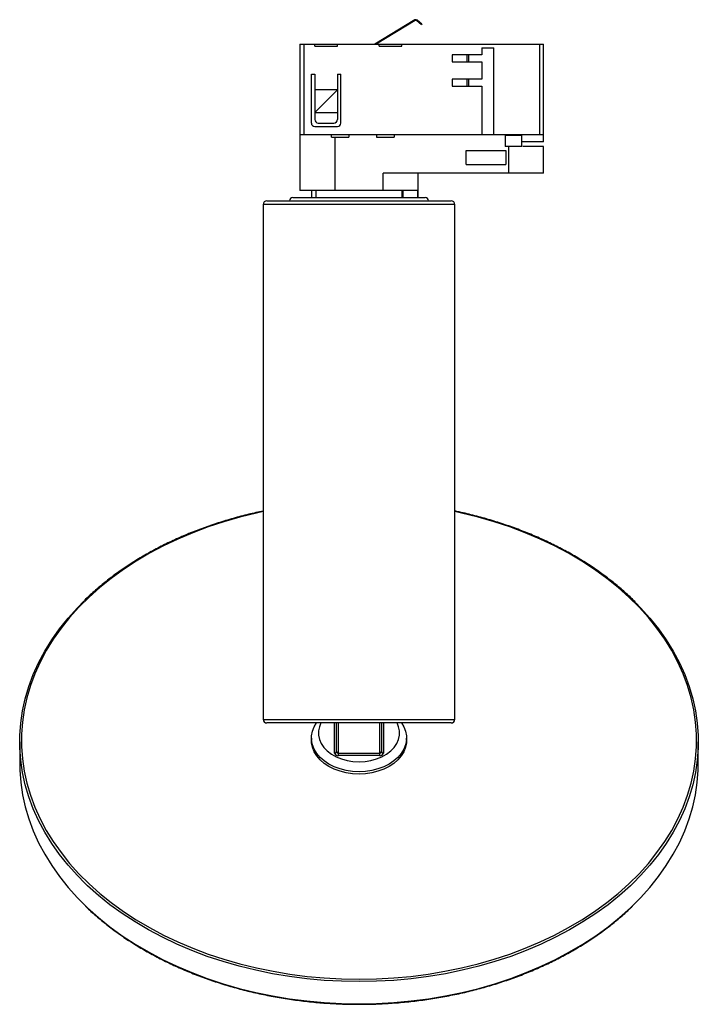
# Paper-space layout '_Posterior' of a CAD drawing. Header units: millimetres. Extents: x -97 to 97, y -81 to 202.
import ezdxf

# ---------------------------------------------------------------- set-up
doc = ezdxf.new("R2010")
doc.units = ezdxf.units.MM

psp = doc.layouts.new('_Posterior')

# ---------------------------------------------------------------- linework, layer by layer
at = {"color": 7, "linetype": 'Continuous', "lineweight": 25}
for p, q in [((16.05, 201.99), (4.52, 195)), ((16.16, 201.82), (4.91, 195)), ((17.93, 200.62), (16.63, 201.78)), ((18.07, 200.77), (16.76, 201.93)), ((18.07, 200.77), (17.93, 200.62)), ((-16.97, 195), (-16.97, 169)), ((-16.97, 195), (53, 195)), ((-15.81, 195), (-15.81, 169)), ((-12.69, 194.5), (-12.69, 195)), ((-12.69, 194.5), (-6.19, 194.5)), ((-6.19, 194.5), (-6.19, 195)), ((5.81, 194.5), (5.81, 195)), ((5.81, 194.5), (12.31, 194.5)), ((12.31, 194.5), (12.31, 195)), ((35.25, 194), (38.75, 194)), ((35.25, 194), (35.25, 192)), ((38.75, 169), (38.75, 194)), ((51.83, 195), (51.83, 169)), ((53, 167), (53, 195)), ((35.25, 192), (26.75, 192)), ((26.75, 192), (26.75, 190)), ((26.75, 190), (35.25, 190)), ((31.08, 190), (31.08, 192)), ((31.5, 192), (31.5, 190)), ((35.25, 190), (35.25, 185)), ((-13.69, 172.39), (-13.69, 186.39)), ((-13.69, 186.39), (-12.69, 186.39)), ((-12.69, 186.39), (-12.69, 173.39)), ((-6.19, 186.39), (-6.19, 173.39)), ((-6.19, 186.39), (-5.19, 186.39)), ((-5.19, 172.39), (-5.19, 186.39)), ((35.25, 185), (26.75, 185)), ((26.75, 185), (26.75, 183)), ((31.08, 183), (31.08, 185)), ((31.5, 185), (31.5, 183)), ((-6.19, 181.93), (-12.69, 175.43)), ((-6.19, 181.93), (-12.69, 181.93)), ((26.75, 183), (35.25, 183)), ((35.25, 183), (35.25, 169)), ((-12.69, 175.43), (-6.19, 175.43)), ((-12.69, 171.39), (-6.19, 171.39)), ((-11.69, 172.39), (-7.19, 172.39)), ((-17, 169), (-17, 153)), ((53, 169), (-17, 169)), ((-7.93, 168.32), (-7.93, 169)), ((-7.93, 168.32), (-2.93, 168.32)), ((-6.98, 168.32), (-6.98, 153)), ((-2.93, 169), (-2.93, 168.32)), ((5.07, 169), (5.07, 168.32)), ((5.07, 168.32), (10.07, 168.32)), ((10.07, 169), (10.07, 168.32)), ((41.99, 168.8), (41.99, 165.62)), ((42.98, 169), (42.98, 168.8)), ((46.8, 165.62), (46.8, 168.8)), ((53, 167), (46.8, 167)), ((30.84, 160.5), (30.84, 164.5)), ((30.84, 164.5), (42.16, 164.5)), ((42.16, 164.5), (42.16, 160.5)), ((42.98, 165.62), (42.98, 158)), ((53, 165.62), (47.09, 165.62)), ((53, 158), (53, 165.62)), ((30.84, 160.5), (42.16, 160.5)), ((53, 158), (6.98, 158)), ((6.98, 153), (6.98, 158)), ((17, 151), (17, 158)), ((16.93, 153), (-17, 153)), ((-13.56, 151), (-13.56, 153)), ((-12.43, 153), (-12.43, 151)), ((12.43, 151), (12.43, 153)), ((12.7, 151), (12.7, 153)), ((16.93, 151), (16.93, 153)), ((-26.5, 150), (26.5, 150)), ((-19, 151), (19, 151)), ((-27.5, 149), (-27.5, 1)), ((27.5, 1), (27.5, 149)), ((26.5, 0), (-26.5, 0)), ((-6.5, -8.33), (-6.5, 0)), ((-6, 0), (-6, -9.39)), ((6, -9.39), (6, 0)), ((6.5, 0), (6.5, -8.33)), ((-97.5, -5.38), (-97.5, -11.74)), ((-13.67, -4.32), (-13.67, -5.03)), ((13.67, -5.03), (13.67, -4.32)), ((97.5, -11.74), (97.5, -5.38)), ((-6, -8.69), (6, -8.69)), ((6, -9.39), (-6, -9.39))]:
    psp.add_line(p, q, dxfattribs=at)
at = {"color": 8, "linetype": 'Continuous', "lineweight": 25}
for p, q in [((27.5, 149), (-27.5, 149)), ((-27.5, 1), (27.5, 1)), ((-7, -8.69), (-7, 0)), ((7, 0), (7, -8.69))]:
    psp.add_line(p, q, dxfattribs=at)
at = {"color": 8, "linetype": 'Continuous', "lineweight": 25, "flags": 128}
for points in [[(-27.5, 60.75), (-29.5, 60.31), (-34.22, 59.15), (-38.84, 57.82), (-43.37, 56.33), (-47.78, 54.67), (-52.06, 52.85), (-56.2, 50.88), (-60.2, 48.76), (-64.03, 46.49), (-67.7, 44.09), (-71.19, 41.56), (-74.48, 38.91), (-77.58, 36.14), (-80.48, 33.26), (-83.16, 30.28), (-85.62, 27.21), (-87.85, 24.05), (-89.85, 20.81), (-91.62, 17.51), (-93.13, 14.14), (-94.41, 10.73), (-95.43, 7.27), (-96.2, 3.78), (-96.71, 0.27), (-96.97, -3.26), (-96.97, -6.79), (-96.71, -10.32), (-96.2, -13.83), (-95.43, -17.32), (-94.41, -20.78), (-93.13, -24.2), (-91.62, -27.56), (-89.85, -30.87), (-87.85, -34.1), (-85.62, -37.26), (-83.16, -40.34), (-80.48, -43.32), (-77.58, -46.19), (-74.48, -48.96), (-71.19, -51.62), (-67.7, -54.15), (-64.03, -56.55), (-60.2, -58.81), (-56.2, -60.93), (-52.06, -62.9), (-47.78, -64.72), (-43.37, -66.38), (-38.84, -67.88), (-34.22, -69.21), (-29.5, -70.37), (-24.7, -71.35), (-19.84, -72.17), (-14.93, -72.8), (-9.97, -73.25), (-4.99, -73.52), (0, -73.62)], [(0, -73.62), (4.99, -73.52), (9.97, -73.25), (14.93, -72.8), (19.84, -72.17), (24.7, -71.35), (29.5, -70.37), (34.22, -69.21), (38.84, -67.88), (43.37, -66.38), (47.78, -64.72), (52.06, -62.9), (56.2, -60.93), (60.2, -58.81), (64.03, -56.55), (67.7, -54.15), (71.19, -51.62), (74.48, -48.96), (77.58, -46.19), (80.48, -43.32), (83.16, -40.34), (85.62, -37.26), (87.85, -34.1), (89.85, -30.87), (91.62, -27.56), (93.13, -24.2), (94.41, -20.78), (95.43, -17.32), (96.2, -13.83), (96.71, -10.32), (96.97, -6.79), (96.97, -3.26), (96.71, 0.27), (96.2, 3.78), (95.43, 7.27), (94.41, 10.73), (93.13, 14.14), (91.62, 17.51), (89.85, 20.81), (87.85, 24.05), (85.62, 27.21), (83.16, 30.28), (80.48, 33.26), (77.58, 36.14), (74.48, 38.91), (71.19, 41.56), (67.7, 44.09), (64.03, 46.49), (60.2, 48.76), (56.2, 50.88), (52.06, 52.85), (47.78, 54.67), (43.37, 56.33), (38.84, 57.82), (34.22, 59.15), (29.5, 60.31), (27.5, 60.75)], [(0, -74.32), (-5.02, -74.23), (-10.03, -73.96), (-15, -73.5), (-19.94, -72.86), (-24.83, -72.05), (-29.65, -71.06), (-34.39, -69.89), (-39.04, -68.55), (-43.59, -67.05), (-48.02, -65.38), (-52.33, -63.55), (-56.49, -61.57), (-60.51, -59.44), (-64.36, -57.16), (-68.05, -54.75), (-71.55, -52.21), (-74.87, -49.54), (-77.98, -46.76), (-78.74, -46.04)], [(78.78, -46), (77.98, -46.76), (74.87, -49.54), (71.55, -52.21), (68.05, -54.75), (64.36, -57.16), (60.51, -59.44), (56.49, -61.57), (52.33, -63.55), (48.02, -65.38), (43.59, -67.05), (39.04, -68.55), (34.39, -69.89), (29.65, -71.06), (24.83, -72.05), (19.94, -72.86), (15, -73.5), (10.03, -73.96), (5.02, -74.23), (0, -74.32)], [(-78.66, -52.48), (-77.98, -53.12), (-74.87, -55.91), (-71.55, -58.57), (-68.05, -61.12), (-64.36, -63.53), (-60.51, -65.8), (-56.49, -67.93), (-52.33, -69.92), (-48.02, -71.74), (-43.59, -73.41), (-39.04, -74.92), (-34.39, -76.25), (-29.65, -77.42), (-24.83, -78.41), (-19.94, -79.23), (-15, -79.87), (-10.03, -80.32), (-5.02, -80.6), (0, -80.69)], [(0, -80.69), (5.02, -80.6), (10.03, -80.32), (15, -79.87), (19.94, -79.23), (24.83, -78.41), (29.65, -77.42), (34.39, -76.25), (39.04, -74.92), (43.59, -73.41), (48.02, -71.74), (52.33, -69.92), (56.49, -67.93), (60.51, -65.8), (64.36, -63.53), (68.05, -61.12), (71.55, -58.57), (74.87, -55.91), (77.98, -53.12), (78.67, -52.47)]]:
    psp.add_lwpolyline(points, dxfattribs=at)
at = {"color": 7, "linetype": 'Continuous', "lineweight": 25, "flags": 128}
for points in [[(-78.74, -46.04), (-80.89, -43.87), (-83.59, -40.87), (-86.06, -37.78), (-88.31, -34.61), (-90.32, -31.35), (-92.09, -28.03), (-93.61, -24.65), (-94.89, -21.22), (-95.92, -17.74), (-96.69, -14.23), (-97.21, -10.7), (-97.47, -7.15), (-97.47, -3.6), (-97.21, -0.06), (-96.69, 3.47), (-95.92, 6.98), (-94.89, 10.46), (-93.61, 13.89), (-92.09, 17.27), (-90.32, 20.59), (-88.31, 23.85), (-86.06, 27.02), (-83.59, 30.11), (-80.89, 33.11), (-79.07, 34.96)], [(79.64, 34.39), (80.89, 33.11), (83.59, 30.11), (86.06, 27.02), (88.31, 23.85), (90.32, 20.59), (92.09, 17.27), (93.61, 13.89), (94.89, 10.46), (95.92, 6.98), (96.69, 3.47), (97.21, -0.06), (97.47, -3.6), (97.47, -7.15), (97.21, -10.7), (96.69, -14.23), (95.92, -17.74), (94.89, -21.22), (93.61, -24.65), (92.09, -28.03), (90.32, -31.35), (88.31, -34.61), (86.06, -37.78), (83.59, -40.87), (80.89, -43.87), (78.78, -46)], [(0, -13.99), (-1.86, -13.9), (-3.69, -13.63), (-5.45, -13.19), (-7.1, -12.58), (-8.63, -11.82), (-9.99, -10.92), (-11.17, -9.89), (-12.14, -8.77), (-12.88, -7.56), (-13.39, -6.29), (-13.64, -4.98), (-13.64, -3.66), (-13.39, -2.35), (-12.88, -1.08), (-12.23, 0)], [(-10.92, 0), (-11.38, -1.07), (-11.64, -2.29), (-11.64, -3.52), (-11.38, -4.74), (-10.86, -5.92), (-10.11, -7.03), (-9.13, -8.05), (-7.94, -8.95), (-6.57, -9.72), (-5.06, -10.34), (-3.44, -10.79), (-1.74, -11.07), (0, -11.16)], [(12.23, 0), (12.88, -1.08), (13.39, -2.35), (13.64, -3.66), (13.64, -4.98), (13.39, -6.29), (12.88, -7.56), (12.14, -8.77), (11.17, -9.89), (9.99, -10.92), (8.63, -11.82), (7.1, -12.58), (5.45, -13.19), (3.69, -13.63), (1.86, -13.9), (0, -13.99)], [(0, -11.16), (1.74, -11.07), (3.44, -10.79), (5.06, -10.34), (6.57, -9.72), (7.94, -8.95), (9.13, -8.05), (10.11, -7.03), (10.86, -5.92), (11.38, -4.74), (11.64, -3.52), (11.64, -2.29), (11.38, -1.07), (10.92, 0)], [(0, -14.69), (-1.86, -14.6), (-3.69, -14.33), (-5.45, -13.89), (-7.1, -13.29), (-8.63, -12.53), (-9.99, -11.62), (-11.17, -10.6), (-12.14, -9.47), (-12.88, -8.26), (-13.39, -6.99), (-13.64, -5.69), (-13.67, -5.03)], [(13.67, -5.03), (13.64, -5.69), (13.39, -6.99), (12.88, -8.26), (12.14, -9.47), (11.17, -10.6), (9.99, -11.62), (8.63, -12.53), (7.1, -13.29), (5.45, -13.89), (3.69, -14.33), (1.86, -14.6), (0, -14.69)], [(-97.5, -11.74), (-97.47, -13.52), (-97.21, -17.06), (-96.69, -20.6), (-95.92, -24.1), (-94.89, -27.58), (-93.61, -31.01), (-92.09, -34.39), (-90.32, -37.72), (-88.31, -40.97), (-86.06, -44.15), (-83.59, -47.24), (-80.89, -50.23), (-78.66, -52.48)], [(78.67, -52.47), (80.89, -50.23), (83.59, -47.24), (86.06, -44.15), (88.31, -40.97), (90.32, -37.72), (92.09, -34.39), (93.61, -31.01), (94.89, -27.58), (95.92, -24.1), (96.69, -20.6), (97.21, -17.06), (97.47, -13.52), (97.5, -11.74)]]:
    psp.add_lwpolyline(points, dxfattribs=at)
at = {"color": 7, "linetype": 'Continuous', "lineweight": 25}
for centre, radius, start, end in [((16.37, 201.48), 0.6, 48.5323, 121.2247), ((16.37, 201.48), 0.4, 48.5323, 121.2247), ((-11.69, 173.39), 1, 180, 270), ((-7.19, 173.39), 1, 270, 0), ((-12.69, 172.39), 1, 180, 270), ((-6.19, 172.39), 1, 270, 0), ((-26.5, 149), 1, 90, 180), ((-19, 150), 1, 90, 180), ((19, 150), 1, 0, 90), ((26.5, 149), 1, 0, 90), ((-26.5, 1), 1, 180, 270), ((26.5, 1), 1, 270, 0), ((-6.94, -8.24), 0.446, 261.9505, 348.5782), ((-6.06, -8.24), 0.446, 191.4218, 278.0495), ((6.06, -8.24), 0.446, 261.9505, 348.5782), ((6.94, -8.24), 0.446, 191.4218, 278.0495), ((-6.13, -8.51), 0.893, 191.4218, 278.0495), ((6.13, -8.51), 0.893, 261.9505, 348.5782)]:
    psp.add_arc(centre, radius, start, end, dxfattribs=at)
for points, knots in [([(46.78, 168.8), (46.78, 168.8), (46.78, 168.8), (46.49, 168.8), (45.84, 168.8), (44.92, 168.8), (44.08, 168.8), (43.46, 168.8), (43.13, 168.8), (42.84, 168.8), (42.61, 168.8), (42.43, 168.8), (42.23, 168.8), (42.08, 168.8), (41.99, 168.8), (42.01, 168.8), (42.02, 168.8)], [0, 0, 0, 0, 0.040999, 0.183381, 0.348943, 0.497027, 0.613559, 0.648785, 0.678084, 0.699757, 0.721032, 0.744878, 0.772847, 0.841938, 0.925887, 1, 1, 1, 1]), ([(46.78, 165.62), (46.78, 165.62), (46.78, 165.62), (46.49, 165.62), (45.84, 165.62), (44.92, 165.62), (44.08, 165.62), (43.46, 165.62), (43.13, 165.62), (42.84, 165.62), (42.61, 165.62), (42.43, 165.62), (42.23, 165.62), (42.08, 165.62), (41.99, 165.62), (42.01, 165.62), (42.02, 165.62)], [0, 0, 0, 0, 0.040999, 0.183381, 0.348943, 0.497027, 0.613559, 0.648785, 0.678084, 0.699757, 0.721032, 0.744878, 0.772847, 0.841938, 0.925887, 1, 1, 1, 1]), ([(-27.5, 60.9), (-28.9, 60.6), (-31.82, 59.97), (-36.15, 58.82), (-40.5, 57.5), (-44.76, 56.03), (-48.91, 54.42), (-52.95, 52.67), (-56.87, 50.78), (-60.65, 48.76), (-64.28, 46.61), (-67.77, 44.34), (-71.1, 41.95), (-74.25, 39.44), (-76.89, 37.16), (-78.4, 35.68), (-78.99, 35.1)], [0, 0, 0, 0, 0.068569, 0.14227, 0.215973, 0.289678, 0.363384, 0.437092, 0.510801, 0.58451, 0.65822, 0.731929, 0.805636, 0.879341, 0.953041, 1, 1, 1, 1]), ([(79.56, 34.53), (79.12, 34.98), (77.78, 36.35), (75.33, 38.53), (72.24, 41.07), (68.97, 43.5), (65.54, 45.81), (61.96, 48.01), (58.23, 50.07), (54.36, 52.01), (50.37, 53.81), (46.26, 55.47), (42.04, 56.99), (37.72, 58.37), (33.3, 59.58), (29.89, 60.42), (27.94, 60.8), (27.5, 60.89)], [0, 0, 0, 0, 0.035544, 0.108108, 0.180682, 0.253262, 0.325847, 0.398436, 0.471028, 0.543622, 0.616216, 0.68881, 0.761404, 0.833997, 0.906589, 0.979181, 1, 1, 1, 1]), ([(-78.58, -52.62), (-78.19, -53.01), (-76.87, -54.31), (-74.43, -56.41), (-71.3, -58.92), (-67.98, -61.32), (-64.5, -63.6), (-60.88, -65.75), (-57.11, -67.78), (-53.2, -69.68), (-49.17, -71.44), (-45.02, -73.06), (-40.77, -74.54), (-36.42, -75.86), (-31.99, -77.04), (-27.48, -78.06), (-22.91, -78.93), (-18.28, -79.64), (-13.61, -80.18), (-8.91, -80.57), (-4.37, -80.79), (-1.39, -80.82), (0, -80.83)], [0, 0, 0, 0, 0.0223186, 0.0740766, 0.1258406, 0.1776092, 0.2293812, 0.2811556, 0.3329317, 0.3847087, 0.4364862, 0.4882635, 0.5400404, 0.5918169, 0.6435927, 0.6953678, 0.7471423, 0.7989163, 0.8506897, 0.9024629, 0.9542358, 1, 1, 1, 1]), ([(0, -80.83), (0.83, -80.83), (3.24, -80.82), (7.22, -80.67), (11.93, -80.34), (16.62, -79.85), (21.26, -79.2), (25.85, -78.39), (30.39, -77.42), (34.85, -76.3), (39.23, -75.03), (43.52, -73.6), (47.7, -72.04), (51.77, -70.32), (55.73, -68.48), (59.55, -66.49), (63.23, -64.38), (66.76, -62.14), (70.13, -59.79), (73.34, -57.32), (76.18, -54.93), (77.86, -53.32), (78.6, -52.61)], [0, 0, 0, 0, 0.027259, 0.07902, 0.130784, 0.182549, 0.234314, 0.28608, 0.337847, 0.389615, 0.441384, 0.493154, 0.544926, 0.596698, 0.648471, 0.700245, 0.752019, 0.803793, 0.855565, 0.907336, 0.959105, 1, 1, 1, 1])]:
    psp.add_open_spline(points, degree=3, knots=knots, dxfattribs=at)

doc.saveas('drawing.dxf')
